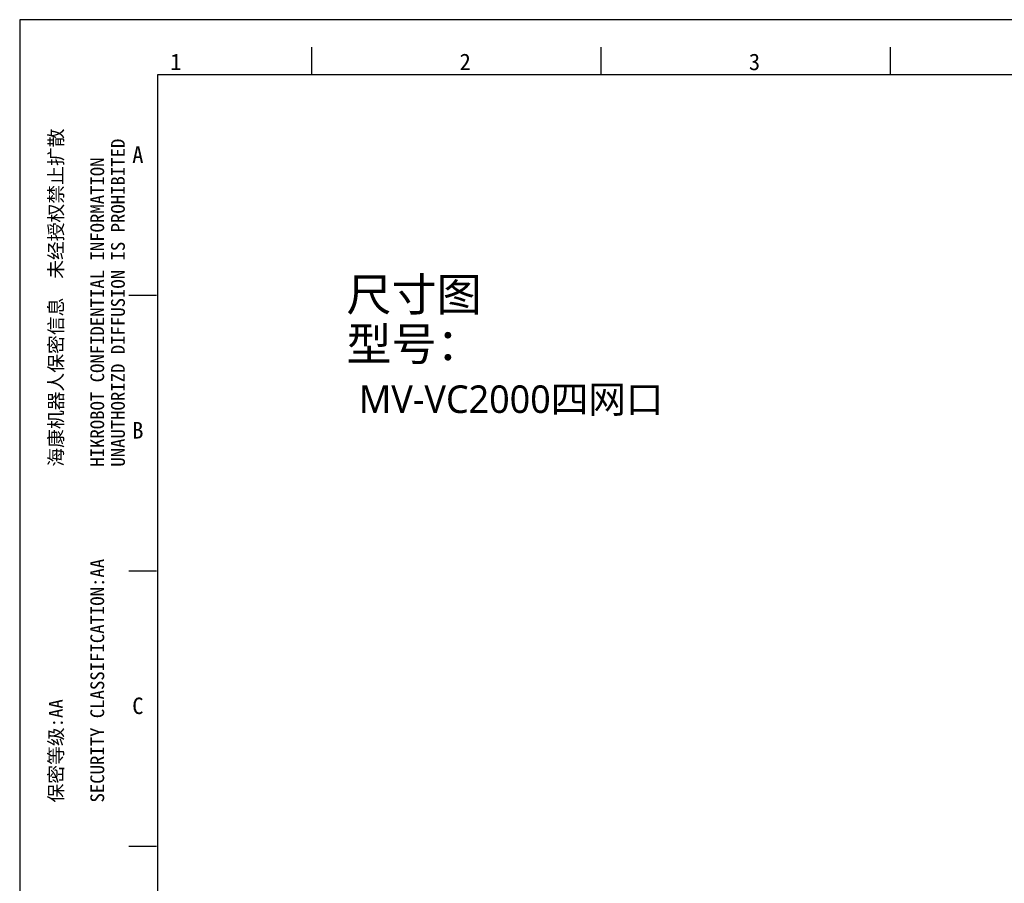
# Model space of a CAD drawing. Header units: millimetres. Extents: x 0 to 2731, y -3524 to -2222.
# Tile 14 of 221: x 0 to 179, y -3087 to -2930. Entities that reach past the tile are written whole.
import ezdxf

# ---------------------------------------------------------------- set-up
doc = ezdxf.new("R2010")
doc.units = ezdxf.units.MM
doc.header["$LTSCALE"] = 46.255
doc.layers.get('0').update_dxf_attribs({"linetype": 'CONTINUOUS'})
doc.layers.add('50_ALL_DETAILS', color=7, linetype='CONTINUOUS')
doc.styles.get("Standard").update_dxf_attribs({"font": 'simfang.ttf'})
doc.styles.add('TEXTSTYLE_2', font='simfang.ttf')

msp = doc.modelspace()

# ---------------------------------------------------------------- linework, layer by layer
at = {"color": 7}
for p, q in [((0, -2929.984), (0, -3523.984)), ((841, -2929.984), (0, -2929.984)), ((53, -2939.984), (53, -2934.984)), ((105.5, -2939.984), (105.5, -2934.984)), ((158, -2939.984), (158, -2934.984)), ((25, -2939.984), (25, -3513.984)), ((831, -2939.984), (25, -2939.984)), ((19.834, -2979.984), (24.834, -2979.984)), ((19.834, -3029.984), (24.834, -3029.984)), ((19.834, -3079.984), (24.834, -3079.984))]:
    msp.add_line(p, q, dxfattribs=at)

# ---------------------------------------------------------------- texts
at = {"color": 3, "style": 'TEXTSTYLE_2'}
for s, p in [('1', (27.319, -2939.137)), ('2', (79.819, -2939.137)), ('3', (132.319, -2939.137)), ('A', (20.422, -2955.991)), ('B', (20.422, -3005.991)), ('C', (20.422, -3055.991))]:
    msp.add_text(s, height=3, dxfattribs=at).set_placement(p)
at = {"color": 3}
for s, p in [('UNAUTHORIZD DIFFUSION IS PROHIBITED', (19.078, -3011.101)), ('HIKROBOT CONFIDENTIAL INFORMATION    ', (15.328, -3011.101)), ('海康机器人保密信息  未经授权禁止扩散', (7.828, -3011.101)), ('SECURITY CLASSIFICATION:AA', (15.328, -3072.042)), ('保密等级:AA', (7.828, -3072.042))]:
    msp.add_text(s, height=2.5, rotation=90, dxfattribs=at).set_placement(p)
at = {"insert": (61.531, -2996.349), "char_height": 5, "width": 94.04536, "attachment_point": 1}
msp.add_mtext('{\\fMicrosoft YaHei UI|b0|i0|c134|p34;MV-VC2000四网口}', dxfattribs=at)
at = {"layer": '50_ALL_DETAILS', "color": 3}
for s, p in [('尺寸图', (59.288, -2982.83)), ('型号：', (59.288, -2991.83))]:
    msp.add_text(s, height=6, dxfattribs=at).set_placement(p)

doc.saveas('drawing.dxf')
